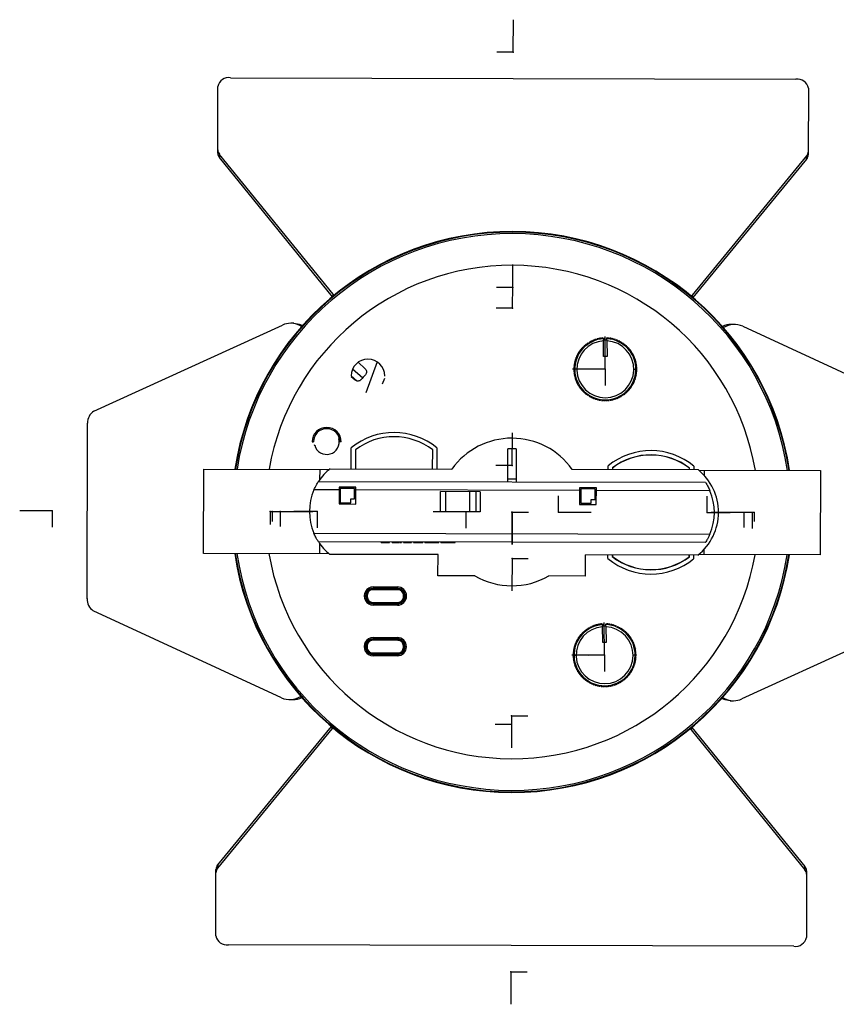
# Model space of a CAD drawing. Header units: millimetres. Extents: x -125 to 252, y -327 to -93.
# Tile 1 of 2: x -125 to 69, y -327 to -93. Entities that reach past the tile are written whole.
import ezdxf

# ---------------------------------------------------------------- set-up
doc = ezdxf.new("R2010")
doc.units = ezdxf.units.MM
doc.header["$PDSIZE"] = -1

msp = doc.modelspace()

# ---------------------------------------------------------------- linework, layer by layer
at = {"color": 7, "linetype": 'Continuous'}
for p, q in [((-7.71, -101.03), (-7.69, -93.29)), ((-7.71, -101.03), (-11.58, -101.02)), ((-7.85, -156.79), (-7.83, -151.32)), ((-7.86, -161.67), (-7.84, -156.2)), ((-7.85, -156.79), (-11.71, -156.78)), ((-7.86, -161.67), (-11.73, -161.66)), ((14.11, -176.18), (14.1, -168.45)), ((14.11, -176.18), (6.37, -176.16)), ((14.11, -176.18), (10.24, -176.18)), ((14.11, -176.18), (14.1, -180.05)), ((-7.95, -199.03), (-7.93, -191.29)), ((-7.95, -199.03), (-11.82, -199.02)), ((3.02, -210.06), (3.03, -206.19)), ((38.26, -210.14), (38.27, -206.28)), ((-116.98, -209.76), (-124.71, -209.74)), ((-116.98, -209.76), (-116.99, -213.63)), ((-65.33, -209.89), (-65.33, -212.98)), ((-65.33, -209.89), (-57.59, -209.91)), ((-64.88, -209.89), (-64.88, -212.31)), ((-64.88, -209.89), (-57.14, -209.91)), ((-62.93, -209.89), (-62.94, -213.47)), ((-62.93, -209.89), (-55.19, -209.91)), ((-54.22, -209.91), (-59.69, -209.9)), ((-54.22, -209.91), (-54.23, -213.78)), ((-18.98, -210), (-26.71, -209.98)), ((-18.98, -210), (-26.71, -209.98)), ((-18.98, -210), (-18.99, -213.87)), ((-18.98, -210), (-18.99, -213.87)), ((-8.03, -210.03), (-8.05, -217.76)), ((-8.03, -210.03), (-4.16, -210.04)), ((-7.98, -210.03), (-8, -217.76)), ((-7.98, -210.03), (-4.11, -210.04)), ((3.02, -210.06), (10.76, -210.07)), ((38.26, -210.14), (43.73, -210.16)), ((46.97, -210.16), (39.24, -210.15)), ((48.92, -210.17), (41.19, -210.15)), ((49.37, -210.17), (41.64, -210.15)), ((46.97, -210.16), (46.96, -213.74)), ((48.92, -210.17), (48.91, -213.92)), ((49.37, -210.17), (49.37, -212.31)), ((-8, -221.03), (-8.02, -228.76)), ((-8, -221.03), (-4.14, -221.04)), ((13.94, -243.98), (13.83, -236.25)), ((13.94, -243.98), (6.2, -243.96)), ((13.94, -243.98), (10.07, -244.04)), ((13.94, -243.98), (13.93, -247.85)), ((-8.1, -258.39), (-8.11, -263.86)), ((-8.1, -258.39), (-4.23, -258.4)), ((-8.1, -260.44), (-11.97, -260.43)), ((-8.1, -260.44), (-8.12, -265.91)), ((-8.25, -319.03), (-8.27, -326.76)), ((-8.25, -319.03), (-4.38, -319.04))]:
    msp.add_line(p, q, dxfattribs=at)
at = {"color": 7, "linetype": 'Continuous', "lineweight": 25}
for p, q in [((-74.72, -107.05), (59.28, -107.38)), ((-77.77, -124.93), (-77.73, -109.17)), ((62.27, -109.51), (62.23, -125.28)), ((-50.43, -158.38), (-77.37, -125.22)), ((-77.37, -125.22), (-77.37, -125.99)), ((-50.58, -158.97), (-77.37, -125.99)), ((61.83, -125.56), (34.73, -158.59)), ((61.83, -126.34), (61.83, -125.56)), ((61.83, -126.34), (34.88, -159.18)), ((-50.43, -158.38), (-50.19, -158.65)), ((-50.43, -158.84), (-50.43, -158.38)), ((34.49, -158.86), (34.73, -158.59)), ((34.73, -158.59), (34.72, -159.05)), ((-107.14, -186.13), (-62.44, -165.72)), ((-59.7, -165.29), (-60.47, -165.29)), ((44.74, -165.55), (43.96, -165.54)), ((46.7, -165.99), (82.41, -182.5)), ((9.38, -170.56), (9.4, -170.41)), ((9.64, -170.22), (9.79, -170.24)), ((9.79, -170.24), (9.81, -170.1)), ((10.07, -169.92), (10.21, -169.96)), ((10.21, -169.96), (10.25, -169.81)), ((10.51, -169.66), (10.66, -169.7)), ((10.66, -169.7), (10.7, -169.56)), ((10.98, -169.42), (11.12, -169.47)), ((11.12, -169.47), (11.17, -169.34)), ((11.46, -169.22), (11.59, -169.28)), ((11.59, -169.28), (11.65, -169.15)), ((11.95, -169.05), (12.08, -169.12)), ((12.08, -169.12), (12.15, -168.99)), ((12.45, -168.92), (12.58, -169)), ((12.58, -169), (12.66, -168.88)), ((12.96, -168.82), (13.08, -168.91)), ((13.08, -168.91), (13.17, -168.79)), ((13.48, -168.76), (13.59, -168.86)), ((13.59, -168.86), (13.69, -168.74)), ((13.7, -168.74), (13.69, -168.74)), ((13.7, -168.74), (13.7, -169.31)), ((13.71, -173.18), (13.7, -169.29)), ((13.7, -169.29), (13.7, -169.29)), ((14.5, -169.31), (13.7, -169.31)), ((14.5, -169.31), (14.5, -168.74)), ((14.52, -168.74), (14.5, -168.74)), ((14.5, -169.31), (14.51, -173.18)), ((14.52, -168.74), (14.62, -168.86)), ((14.62, -168.86), (14.73, -168.76)), ((15.04, -168.79), (15.13, -168.91)), ((15.13, -168.91), (15.24, -168.82)), ((15.55, -168.87), (15.63, -169)), ((15.63, -169), (15.75, -168.92)), ((16.06, -168.99), (16.13, -169.12)), ((16.13, -169.12), (16.26, -169.05)), ((16.55, -169.15), (16.62, -169.28)), ((16.62, -169.28), (16.75, -169.22)), ((17.04, -169.33), (17.09, -169.47)), ((17.09, -169.47), (17.23, -169.42)), ((17.51, -169.56), (17.55, -169.7)), ((17.55, -169.7), (17.69, -169.65)), ((17.96, -169.81), (18, -169.95)), ((18, -169.95), (18.14, -169.92)), ((18.4, -170.09), (18.42, -170.24)), ((18.42, -170.24), (18.57, -170.22)), ((18.81, -170.41), (18.83, -170.56)), ((7.6, -172.55), (7.74, -172.51)), ((7.74, -172.51), (7.71, -172.37)), ((7.87, -172.11), (8.02, -172.08)), ((8.02, -172.08), (7.99, -171.93)), ((8.17, -171.68), (8.32, -171.66)), ((8.32, -171.66), (8.3, -171.52)), ((8.5, -171.28), (8.65, -171.27)), ((8.65, -171.27), (8.64, -171.12)), ((8.85, -170.9), (9, -170.9)), ((9, -170.9), (9, -170.75)), ((9.24, -170.55), (9.38, -170.56)), ((18.83, -170.56), (18.97, -170.54)), ((19.2, -170.75), (19.21, -170.9)), ((19.21, -170.9), (19.35, -170.9)), ((19.57, -171.12), (19.56, -171.27)), ((19.56, -171.27), (19.71, -171.27)), ((19.91, -171.51), (19.89, -171.66)), ((19.89, -171.66), (20.04, -171.68)), ((20.22, -171.93), (20.19, -172.07)), ((20.19, -172.07), (20.34, -172.1)), ((20.5, -172.37), (20.47, -172.51)), ((20.47, -172.51), (20.61, -172.55)), ((-44.44, -174.49), (-42.8, -176.1)), ((-40, -174.41), (-42.69, -181.75)), ((6.75, -174.99), (6.87, -174.91)), ((6.87, -174.91), (6.79, -174.79)), ((6.85, -174.48), (6.98, -174.41)), ((6.98, -174.41), (6.9, -174.28)), ((6.99, -173.98), (7.12, -173.92)), ((7.12, -173.92), (7.05, -173.78)), ((7.16, -173.49), (7.3, -173.43)), ((7.3, -173.43), (7.24, -173.3)), ((7.36, -173.01), (7.5, -172.97)), ((7.5, -172.97), (7.46, -172.83)), ((14.51, -173.18), (13.71, -173.18)), ((20.75, -172.82), (20.71, -172.96)), ((20.71, -172.96), (20.85, -173.01)), ((20.97, -173.29), (20.92, -173.43)), ((20.92, -173.43), (21.05, -173.49)), ((21.16, -173.78), (21.09, -173.91)), ((21.09, -173.91), (21.22, -173.98)), ((21.31, -174.28), (21.23, -174.4)), ((21.23, -174.4), (21.36, -174.48)), ((21.42, -174.78), (21.34, -174.91)), ((21.34, -174.91), (21.46, -174.99)), ((-45.79, -176.11), (-43.4, -178.19)), ((6.66, -176.03), (6.77, -175.93)), ((6.77, -176.44), (6.66, -176.34)), ((6.77, -175.93), (6.67, -175.82)), ((6.67, -176.55), (6.77, -176.44)), ((6.69, -175.51), (6.8, -175.42)), ((6.8, -176.95), (6.69, -176.86)), ((6.8, -175.42), (6.71, -175.3)), ((6.71, -177.07), (6.8, -176.95)), ((6.87, -177.46), (6.75, -177.38)), ((7.36, -176.19), (6.86, -176.19)), ((20.86, -176.18), (21.36, -176.18)), ((21.46, -177.37), (21.34, -177.46)), ((21.5, -175.3), (21.41, -175.41)), ((21.41, -175.41), (21.53, -175.51)), ((21.53, -176.86), (21.41, -176.95)), ((21.41, -176.95), (21.5, -177.06)), ((21.55, -175.82), (21.45, -175.92)), ((21.45, -175.92), (21.55, -176.03)), ((21.55, -176.34), (21.45, -176.44)), ((21.45, -176.44), (21.55, -176.54)), ((-46.16, -177.77), (-44.8, -178.95)), ((-45.21, -178.76), (-46.15, -177.97)), ((-38.26, -178.38), (-38.75, -179.72)), ((6.79, -177.58), (6.87, -177.46)), ((6.98, -177.96), (6.85, -177.89)), ((6.9, -178.09), (6.98, -177.96)), ((7.12, -178.46), (6.99, -178.39)), ((7.05, -178.59), (7.12, -178.46)), ((7.3, -178.94), (7.16, -178.88)), ((7.24, -179.07), (7.3, -178.94)), ((7.51, -179.41), (7.37, -179.36)), ((7.46, -179.54), (7.51, -179.41)), ((20.85, -179.35), (20.71, -179.4)), ((20.71, -179.4), (20.76, -179.54)), ((21.05, -178.87), (20.92, -178.93)), ((20.92, -178.93), (20.97, -179.07)), ((21.22, -178.38), (21.09, -178.45)), ((21.09, -178.45), (21.16, -178.58)), ((21.36, -177.88), (21.23, -177.96)), ((21.23, -177.96), (21.31, -178.08)), ((21.34, -177.46), (21.42, -177.58)), ((7.75, -179.86), (7.6, -179.82)), ((7.71, -180), (7.75, -179.86)), ((8.02, -180.29), (7.87, -180.26)), ((7.99, -180.44), (8.02, -180.29)), ((8.32, -180.71), (8.17, -180.69)), ((8.3, -180.85), (8.32, -180.71)), ((8.65, -181.1), (8.5, -181.09)), ((8.64, -181.25), (8.65, -181.1)), ((9.01, -181.47), (8.86, -181.47)), ((9.01, -181.62), (9.01, -181.47)), ((9.39, -181.81), (9.24, -181.82)), ((9.4, -181.96), (9.39, -181.81)), ((18.83, -181.81), (18.82, -181.96)), ((18.98, -181.82), (18.83, -181.81)), ((19.36, -181.47), (19.21, -181.46)), ((19.21, -181.46), (19.21, -181.61)), ((19.71, -181.09), (19.57, -181.1)), ((19.57, -181.1), (19.57, -181.24)), ((20.04, -180.69), (19.9, -180.7)), ((19.9, -180.7), (19.91, -180.85)), ((20.34, -180.26), (20.2, -180.29)), ((20.2, -180.29), (20.22, -180.43)), ((20.61, -179.82), (20.47, -179.85)), ((20.47, -179.85), (20.51, -180)), ((9.79, -182.13), (9.65, -182.15)), ((9.81, -182.27), (9.79, -182.13)), ((10.22, -182.41), (10.07, -182.45)), ((10.25, -182.56), (10.22, -182.41)), ((10.66, -182.67), (10.52, -182.71)), ((10.7, -182.81), (10.66, -182.67)), ((11.12, -182.89), (10.98, -182.95)), ((11.17, -183.03), (11.12, -182.89)), ((11.6, -183.09), (11.46, -183.15)), ((11.66, -183.22), (11.6, -183.09)), ((12.08, -183.24), (11.95, -183.32)), ((12.16, -183.37), (12.08, -183.24)), ((12.58, -183.37), (12.46, -183.45)), ((12.66, -183.49), (12.58, -183.37)), ((13.09, -183.46), (12.97, -183.55)), ((13.18, -183.57), (13.09, -183.46)), ((13.6, -183.51), (13.48, -183.61)), ((13.69, -183.62), (13.6, -183.51)), ((14.11, -183.53), (14, -183.63)), ((14.21, -183.63), (14.11, -183.53)), ((14.62, -183.51), (14.52, -183.62)), ((14.73, -183.61), (14.62, -183.51)), ((15.13, -183.46), (15.04, -183.57)), ((15.25, -183.54), (15.13, -183.46)), ((15.64, -183.37), (15.56, -183.49)), ((15.76, -183.45), (15.64, -183.37)), ((16.13, -183.24), (16.06, -183.37)), ((16.26, -183.31), (16.13, -183.24)), ((16.62, -183.08), (16.56, -183.22)), ((16.75, -183.15), (16.62, -183.08)), ((17.1, -182.89), (17.04, -183.03)), ((17.23, -182.94), (17.1, -182.89)), ((17.56, -182.67), (17.51, -182.81)), ((17.7, -182.71), (17.56, -182.67)), ((18, -182.41), (17.97, -182.55)), ((18.14, -182.44), (18, -182.41)), ((18.43, -182.12), (18.4, -182.27)), ((18.57, -182.15), (18.43, -182.12)), ((-108.72, -230.58), (-108.62, -188.98)), ((-55.39, -193.41), (-55.09, -193.41)), ((-49.09, -192.63), (-48.9, -192.58)), ((-48.49, -193.43), (-48.79, -193.43)), ((-54.78, -194.21), (-54.97, -194.26)), ((-46.12, -199.78), (-46.11, -194.78)), ((-45.11, -195.27), (-45.12, -199.79)), ((-26.82, -199.83), (-26.81, -195.31)), ((-25.81, -194.83), (-25.82, -199.83)), ((-9.01, -202.88), (-8.99, -195.06)), ((-6.99, -195.06), (-7.01, -202.88)), ((-81.15, -219.85), (-81.1, -199.85)), ((-81.1, -199.85), (-51.31, -199.92)), ((-53.6, -199.92), (-53.61, -202.39)), ((-51.12, -199.77), (-22.26, -199.84)), ((6.25, -199.91), (36.09, -199.99)), ((14.79, -199.93), (14.79, -199.08)), ((15.79, -199.57), (15.79, -199.94)), ((15.84, -199.59), (15.84, -199.94)), ((34.04, -199.98), (34.04, -199.64)), ((34.09, -199.98), (34.09, -199.61)), ((35.09, -199.13), (35.09, -199.98)), ((36.28, -200.14), (65.1, -200.21)), ((37.59, -201.41), (37.6, -200.14)), ((65.1, -200.21), (65.05, -220.21)), ((-53.87, -202.77), (37.85, -202.99)), ((-7.01, -202.23), (-9.01, -202.23)), ((-49.01, -204.78), (-54.95, -204.76)), ((-49.01, -204.13), (-49.02, -208.13)), ((-45.01, -204.14), (-49.01, -204.13)), ((-48.71, -204.43), (-48.72, -207.83)), ((-45.31, -204.44), (-48.71, -204.43)), ((-45.32, -206.94), (-45.31, -204.44)), ((-45.02, -208.14), (-45.01, -204.14)), ((7.99, -204.92), (-45.01, -204.79)), ((-24.97, -209.99), (-24.96, -205.19)), ((-15.53, -205.21), (-24.96, -205.19)), ((-23.77, -205.19), (-23.78, -209.99)), ((-17.98, -210), (-17.97, -205.2)), ((-16.56, -205.21), (-16.57, -210.01)), ((-15.53, -205.21), (-15.54, -210.01)), ((7.99, -204.27), (7.98, -208.27)), ((11.99, -204.28), (7.99, -204.27)), ((8.29, -204.57), (8.28, -207.97)), ((11.69, -204.58), (8.29, -204.57)), ((11.68, -207.08), (11.69, -204.58)), ((11.98, -208.28), (11.99, -204.28)), ((38.92, -204.99), (11.99, -204.93)), ((-46.22, -206.93), (-45.32, -206.94)), ((-46.22, -207.83), (-46.22, -206.93)), ((10.78, -207.07), (11.68, -207.08)), ((10.78, -207.97), (10.78, -207.07)), ((-49.02, -208.13), (-45.02, -208.14)), ((-48.72, -207.83), (-46.22, -207.83)), ((-15.54, -210.01), (-24.97, -209.99)), ((7.98, -208.27), (11.98, -208.28)), ((8.28, -207.97), (10.78, -207.97)), ((-54.98, -215.06), (38.9, -215.29)), ((37.81, -217.29), (-53.9, -217.07)), ((-39.05, -217.25), (-39.05, -217.1)), ((-37.08, -217.26), (-37.08, -217.11)), ((-36.45, -217.26), (-36.45, -217.11)), ((-36.13, -217.26), (-36.13, -217.11)), ((-36.12, -217.26), (-36.12, -217.11)), ((-35.31, -217.26), (-35.31, -217.11)), ((-34.55, -217.26), (-34.55, -217.11)), ((-34.52, -217.26), (-34.52, -217.11)), ((-34.2, -217.26), (-34.2, -217.11)), ((-33.71, -217.27), (-33.71, -217.12)), ((-31.87, -217.27), (-31.87, -217.12)), ((-31.33, -217.27), (-31.33, -217.12)), ((-30.63, -217.27), (-30.63, -217.12)), ((-29.84, -217.27), (-29.84, -217.12)), ((-29.13, -217.28), (-29.13, -217.13)), ((-29.09, -217.28), (-29.09, -217.13)), ((-53.65, -217.44), (-53.65, -219.92)), ((-39.05, -217.25), (-37.08, -217.26)), ((-36.45, -217.26), (-36.13, -217.26)), ((-34.52, -217.26), (-34.2, -217.26)), ((-33.71, -217.27), (-31.87, -217.27)), ((-31.33, -217.27), (-30.63, -217.27)), ((-28.64, -217.28), (-28.64, -217.13)), ((-28.64, -217.28), (-25.32, -217.29)), ((-26.98, -217.28), (-26.98, -217.13)), ((-26.93, -217.28), (-26.93, -217.13)), ((-25.32, -217.29), (-25.32, -217.14)), ((-24.87, -217.29), (-24.87, -217.14)), ((-22.99, -217.29), (-22.99, -217.14)), ((-21.46, -217.3), (-21.46, -217.15)), ((37.55, -220.14), (37.55, -218.88)), ((-51.36, -219.92), (-81.15, -219.85)), ((-25.55, -220.14), (-51.17, -220.07)), ((-25.56, -225.14), (-25.55, -220.14)), ((9.44, -225.22), (9.45, -220.22)), ((36.04, -220.29), (9.45, -220.22)), ((14.74, -221.08), (14.74, -220.23)), ((15.74, -220.24), (15.74, -220.6)), ((15.79, -220.24), (15.79, -220.58)), ((33.99, -220.63), (33.99, -220.28)), ((34.04, -220.65), (34.04, -220.28)), ((35.04, -220.28), (35.04, -221.13)), ((65.05, -220.21), (36.23, -220.14)), ((-16.82, -225.16), (-25.56, -225.14)), ((9.44, -225.22), (0.69, -225.2)), ((-41.01, -228.45), (-41.01, -228.25)), ((-41.01, -228.25), (-35.01, -228.26)), ((-35.01, -228.46), (-41.01, -228.45)), ((-40.87, -227.78), (-35.17, -227.8)), ((-40.87, -227.78), (-40.87, -228.2)), ((-35.17, -228.1), (-40.87, -228.08)), ((-35.17, -228.21), (-40.87, -228.2)), ((-40.87, -228.22), (-35.17, -228.24)), ((-35.17, -228.21), (-35.17, -227.8)), ((-35.17, -228.24), (-34.78, -228.28)), ((-35.01, -228.46), (-35.01, -228.26)), ((-42.32, -229.75), (-42.52, -229.75)), ((-42.52, -230.15), (-42.52, -229.75)), ((-42.32, -230.15), (-42.52, -230.15)), ((-42.32, -229.75), (-42.32, -230.15)), ((-33.52, -229.77), (-33.72, -229.77)), ((-33.72, -230.17), (-33.72, -229.77)), ((-33.52, -230.17), (-33.72, -230.17)), ((-33.52, -229.77), (-33.52, -230.17)), ((-33.01, -229.97), (-33.43, -229.97)), ((-62.66, -254.07), (-107.26, -233.44)), ((-41.02, -231.65), (-41.02, -231.45)), ((-41.02, -231.45), (-35.02, -231.46)), ((-35.02, -231.66), (-41.02, -231.65)), ((-35.18, -231.69), (-40.88, -231.67)), ((-40.88, -232.11), (-40.88, -231.7)), ((-40.88, -231.7), (-35.18, -231.71)), ((-40.88, -231.81), (-35.18, -231.83)), ((-35.18, -232.13), (-40.88, -232.11)), ((-34.84, -231.65), (-35.18, -231.69)), ((-35.18, -231.71), (-35.18, -232.13)), ((-35.02, -231.66), (-35.02, -231.46)), ((9.39, -238.08), (9.54, -238.1)), ((9.54, -238.1), (9.56, -237.96)), ((9.82, -237.78), (9.96, -237.81)), ((9.96, -237.81), (9.99, -237.66)), ((10.26, -237.51), (10.4, -237.55)), ((10.4, -237.55), (10.44, -237.4)), ((10.72, -237.26), (10.86, -237.32)), ((10.86, -237.32), (10.91, -237.18)), ((11.2, -237.06), (11.33, -237.12)), ((11.33, -237.12), (11.39, -236.98)), ((11.69, -236.88), (11.82, -236.95)), ((11.82, -236.95), (11.89, -236.82)), ((12.19, -236.74), (12.31, -236.82)), ((12.31, -236.82), (12.39, -236.7)), ((12.7, -236.64), (12.82, -236.72)), ((12.82, -236.72), (12.9, -236.61)), ((13.21, -236.57), (13.33, -236.66)), ((13.33, -236.66), (13.42, -236.55)), ((13.44, -236.55), (13.42, -236.55)), ((13.44, -236.55), (13.44, -237.12)), ((13.5, -240.99), (13.44, -237.1)), ((13.44, -237.1), (13.44, -237.1)), ((14.24, -237.11), (13.44, -237.12)), ((14.24, -237.11), (14.24, -236.54)), ((14.25, -236.54), (14.24, -236.54)), ((14.24, -237.11), (14.3, -240.98)), ((14.25, -236.54), (14.35, -236.65)), ((14.35, -236.65), (14.46, -236.55)), ((14.77, -236.58), (14.86, -236.7)), ((14.86, -236.7), (14.98, -236.61)), ((15.28, -236.66), (15.37, -236.78)), ((15.37, -236.78), (15.49, -236.7)), ((15.79, -236.77), (15.87, -236.9)), ((15.87, -236.9), (15.99, -236.82)), ((16.29, -236.91), (16.36, -237.05)), ((16.36, -237.05), (16.49, -236.98)), ((16.78, -237.1), (16.83, -237.23)), ((16.83, -237.23), (16.97, -237.18)), ((17.25, -237.31), (17.3, -237.45)), ((17.3, -237.45), (17.44, -237.41)), ((17.71, -237.56), (17.74, -237.7)), ((17.74, -237.7), (17.89, -237.67)), ((18.15, -237.84), (18.17, -237.98)), ((18.17, -237.98), (18.32, -237.96)), ((82.27, -238), (46.49, -254.34)), ((-41.04, -240.45), (-41.04, -240.25)), ((-41.04, -240.25), (-35.04, -240.26)), ((-35.04, -240.46), (-41.04, -240.45)), ((-40.9, -239.78), (-35.2, -239.8)), ((-40.9, -239.78), (-40.9, -240.2)), ((-35.2, -240.1), (-40.9, -240.08)), ((-35.2, -240.21), (-40.9, -240.2)), ((-40.9, -240.22), (-35.2, -240.24)), ((-35.2, -240.21), (-35.2, -239.8)), ((-35.2, -240.24), (-34.81, -240.28)), ((-35.04, -240.46), (-35.04, -240.26)), ((7.39, -240.44), (7.53, -240.4)), ((7.53, -240.4), (7.49, -240.26)), ((7.65, -239.99), (7.79, -239.96)), ((7.79, -239.96), (7.76, -239.82)), ((7.94, -239.56), (8.09, -239.54)), ((8.09, -239.54), (8.07, -239.4)), ((8.27, -239.15), (8.41, -239.14)), ((8.41, -239.14), (8.4, -239)), ((8.62, -238.77), (8.76, -238.77)), ((8.76, -238.77), (8.76, -238.62)), ((8.99, -238.41), (9.14, -238.42)), ((9.14, -238.42), (9.15, -238.28)), ((18.57, -238.14), (18.58, -238.29)), ((18.58, -238.29), (18.73, -238.28)), ((18.96, -238.48), (18.97, -238.63)), ((18.97, -238.63), (19.11, -238.62)), ((19.33, -238.85), (19.33, -238.99)), ((19.33, -238.99), (19.48, -239)), ((19.68, -239.23), (19.66, -239.38)), ((19.66, -239.38), (19.81, -239.4)), ((20, -239.65), (19.97, -239.79)), ((19.97, -239.79), (20.12, -239.82)), ((20.28, -240.08), (20.25, -240.22)), ((20.25, -240.22), (20.39, -240.26)), ((-42.55, -242.15), (-42.55, -241.75)), ((-42.35, -241.75), (-42.55, -241.75)), ((-42.35, -242.15), (-42.55, -242.15)), ((-42.35, -241.75), (-42.35, -242.15)), ((-33.55, -241.77), (-33.75, -241.77)), ((-33.75, -242.17), (-33.75, -241.77)), ((-33.55, -242.17), (-33.75, -242.17)), ((-33.55, -241.77), (-33.55, -242.17)), ((-33.04, -241.97), (-33.46, -241.97)), ((6.57, -242.89), (6.69, -242.81)), ((6.69, -242.81), (6.6, -242.69)), ((6.66, -242.38), (6.79, -242.31)), ((6.79, -242.31), (6.71, -242.18)), ((6.79, -241.88), (6.92, -241.81)), ((6.92, -241.81), (6.85, -241.68)), ((6.96, -241.39), (7.09, -241.33)), ((7.09, -241.33), (7.03, -241.19)), ((7.15, -240.91), (7.29, -240.85)), ((7.29, -240.85), (7.24, -240.72)), ((14.3, -240.98), (13.5, -240.99)), ((20.54, -240.53), (20.5, -240.67)), ((20.5, -240.67), (20.64, -240.72)), ((20.77, -241), (20.71, -241.14)), ((20.71, -241.14), (20.85, -241.19)), ((20.96, -241.48), (20.89, -241.62)), ((20.89, -241.62), (21.02, -241.68)), ((21.11, -241.98), (21.04, -242.11)), ((21.04, -242.11), (21.17, -242.18)), ((21.24, -242.49), (21.15, -242.61)), ((21.15, -242.61), (21.28, -242.69)), ((-41.05, -243.65), (-41.05, -243.45)), ((-41.05, -243.45), (-35.05, -243.46)), ((-35.05, -243.66), (-41.05, -243.65)), ((-35.21, -243.69), (-40.91, -243.67)), ((-40.91, -244.11), (-40.91, -243.7)), ((-40.91, -243.7), (-35.21, -243.71)), ((-40.91, -243.81), (-35.21, -243.83)), ((-35.21, -244.13), (-40.91, -244.11)), ((-34.87, -243.65), (-35.21, -243.69)), ((-35.21, -243.71), (-35.21, -244.13)), ((-35.05, -243.66), (-35.05, -243.46)), ((6.6, -243.83), (6.49, -243.72)), ((6.49, -243.93), (6.6, -243.83)), ((6.6, -244.34), (6.49, -244.24)), ((6.5, -244.45), (6.6, -244.34)), ((6.51, -243.41), (6.62, -243.32)), ((6.62, -243.32), (6.53, -243.2)), ((6.65, -244.85), (6.53, -244.76)), ((6.55, -244.97), (6.65, -244.85)), ((7.19, -244.08), (6.69, -244.08)), ((20.69, -243.89), (21.19, -243.88)), ((21.31, -245.07), (21.19, -245.16)), ((21.32, -243), (21.23, -243.11)), ((21.23, -243.11), (21.35, -243.21)), ((21.37, -244.55), (21.25, -244.65)), ((21.25, -244.65), (21.35, -244.76)), ((21.37, -243.52), (21.28, -243.62)), ((21.28, -243.62), (21.38, -243.72)), ((21.39, -244.04), (21.28, -244.14)), ((21.28, -244.14), (21.38, -244.24)), ((6.72, -245.36), (6.6, -245.28)), ((6.64, -245.48), (6.72, -245.36)), ((6.84, -245.86), (6.71, -245.78)), ((6.76, -245.99), (6.84, -245.86)), ((6.99, -246.35), (6.85, -246.28)), ((6.92, -246.48), (6.99, -246.35)), ((7.17, -246.83), (7.03, -246.77)), ((7.11, -246.97), (7.17, -246.83)), ((7.38, -247.29), (7.24, -247.25)), ((7.34, -247.43), (7.38, -247.29)), ((20.72, -247.06), (20.58, -247.11)), ((20.58, -247.11), (20.63, -247.25)), ((20.92, -246.58), (20.79, -246.64)), ((20.79, -246.64), (20.85, -246.77)), ((21.09, -246.09), (20.96, -246.16)), ((20.96, -246.16), (21.02, -246.29)), ((21.22, -245.58), (21.09, -245.66)), ((21.09, -245.66), (21.17, -245.79)), ((21.19, -245.16), (21.28, -245.28)), ((7.63, -247.74), (7.49, -247.71)), ((7.59, -247.89), (7.63, -247.74)), ((7.91, -248.17), (7.76, -248.15)), ((7.88, -248.32), (7.91, -248.17)), ((8.21, -248.58), (8.07, -248.57)), ((8.2, -248.73), (8.21, -248.58)), ((8.55, -248.97), (8.4, -248.97)), ((8.54, -249.12), (8.55, -248.97)), ((8.91, -249.34), (8.76, -249.34)), ((8.92, -249.48), (8.91, -249.34)), ((9.3, -249.67), (9.15, -249.69)), ((9.31, -249.82), (9.3, -249.67)), ((18.74, -249.54), (18.73, -249.69)), ((18.89, -249.55), (18.74, -249.54)), ((19.26, -249.2), (19.11, -249.2)), ((19.11, -249.2), (19.11, -249.34)), ((19.61, -248.81), (19.46, -248.82)), ((19.46, -248.82), (19.47, -248.97)), ((19.94, -248.4), (19.79, -248.42)), ((19.79, -248.42), (19.81, -248.57)), ((20.23, -247.98), (20.08, -248.01)), ((20.08, -248.01), (20.11, -248.15)), ((20.49, -247.53), (20.35, -247.57)), ((20.35, -247.57), (20.39, -247.71)), ((9.7, -249.98), (9.56, -250.01)), ((9.73, -250.13), (9.7, -249.98)), ((10.13, -250.27), (9.99, -250.3)), ((10.17, -250.41), (10.13, -250.27)), ((10.58, -250.52), (10.44, -250.56)), ((10.63, -250.66), (10.58, -250.52)), ((11.04, -250.73), (10.91, -250.79)), ((11.1, -250.87), (11.04, -250.73)), ((11.52, -250.92), (11.39, -250.98)), ((11.59, -251.05), (11.52, -250.92)), ((12.01, -251.07), (11.88, -251.14)), ((12.09, -251.2), (12.01, -251.07)), ((12.51, -251.19), (12.39, -251.27)), ((12.59, -251.31), (12.51, -251.19)), ((13.02, -251.27), (12.9, -251.36)), ((13.11, -251.39), (13.02, -251.27)), ((13.53, -251.32), (13.42, -251.41)), ((13.63, -251.43), (13.53, -251.32)), ((14.04, -251.33), (13.94, -251.43)), ((14.15, -251.43), (14.04, -251.33)), ((14.55, -251.3), (14.46, -251.41)), ((14.67, -251.4), (14.55, -251.3)), ((15.06, -251.24), (14.97, -251.36)), ((15.18, -251.33), (15.06, -251.24)), ((15.57, -251.15), (15.49, -251.27)), ((15.69, -251.22), (15.57, -251.15)), ((16.06, -251.01), (15.99, -251.14)), ((16.19, -251.08), (16.06, -251.01)), ((16.55, -250.85), (16.49, -250.98)), ((16.68, -250.91), (16.55, -250.85)), ((17.02, -250.65), (16.97, -250.79)), ((17.16, -250.7), (17.02, -250.65)), ((17.48, -250.42), (17.44, -250.56)), ((17.62, -250.46), (17.48, -250.42)), ((17.92, -250.16), (17.89, -250.3)), ((18.06, -250.19), (17.92, -250.16)), ((18.34, -249.86), (18.32, -250.01)), ((18.48, -249.89), (18.34, -249.86)), ((-60.69, -254.51), (-59.92, -254.51)), ((43.74, -254.77), (44.52, -254.77)), ((-77.78, -293.72), (-50.83, -260.88)), ((-77.78, -294.5), (-50.68, -261.47)), ((-50.68, -261.47), (-50.68, -261.01)), ((-50.45, -261.2), (-50.68, -261.47)), ((34.47, -261.68), (34.24, -261.41)), ((34.47, -261.22), (34.47, -261.68)), ((34.63, -261.09), (61.41, -294.06)), ((34.47, -261.68), (61.41, -294.84)), ((-77.78, -293.72), (-77.78, -294.5)), ((61.41, -294.84), (61.41, -294.06)), ((-78.23, -310.55), (-78.19, -294.78)), ((61.81, -295.12), (61.77, -310.89)), ((58.77, -313), (-75.23, -312.67))]:
    msp.add_line(p, q, dxfattribs=at)
at = {"color": 7, "linetype": 'Continuous', "lineweight": 25, "flags": 128}
for points in [[(-59.7, -165.29), (-58.45, -165.46), (-57.62, -165.78)], [(39.75, -163.72), (39.78, -163.77), (39.81, -163.81)], [(-41.31, -228.28), (-41.21, -228.25), (-40.87, -228.22)], [(-40.88, -231.67), (-41.22, -231.64), (-41.26, -231.63)], [(-41.34, -240.28), (-41.24, -240.25), (-40.9, -240.22)], [(-40.91, -243.67), (-41.25, -243.64), (-41.29, -243.63)], [(43.74, -254.77), (42.5, -254.59), (41.67, -254.27)]]:
    msp.add_lwpolyline(points, dxfattribs=at)
at = {"color": 7, "linetype": 'Continuous', "lineweight": 25}
for centre, radius, start, end in [((-75.1, -109.7), 2.68, 81.8091, 168.4368), ((59.64, -110.04), 2.68, 11.2804, 97.9081), ((-76.09, -124.13), 1.68, 180.8421, 220.3822), ((-76.09, -124.91), 1.68, 180.8421, 220.3822), ((60.56, -124.47), 1.68, 319.335, 358.8751), ((60.56, -125.25), 1.68, 319.335, 358.8751), ((-7.98, -210.03), 66.5, 8.5073, 171.2099), ((-7.98, -210.03), 66.37, 8.5248, 171.1924), ((-7.98, -210.03), 66, 8.5737, 171.1435), ((-7.98, -210.03), 58.5, 9.7011, 170.0161), ((-60.47, -169.98), 4.7, 90.093, 114.8748), ((-60.56, -170.22), 4.93, 57.1352, 89.0352), ((43.98, -170.3), 4.76, 90.2446, 116.1231), ((44.72, -170.26), 4.71, 65.0847, 123.1987), ((14.11, -176.18), 7.25, 93.1777, 86.8522), ((14.11, -176.18), 6.75, 93.4164, 86.6218), ((14.11, -176.18), 7.45, 126.8225, 129.2156), ((14.11, -176.18), 7.45, 122.8225, 125.2156), ((14.11, -176.18), 7.45, 118.8225, 121.2156), ((14.11, -176.18), 7.45, 114.8225, 117.2156), ((14.11, -176.18), 7.45, 110.8225, 113.2156), ((14.11, -176.18), 7.45, 106.8225, 109.2156), ((14.11, -176.18), 7.45, 102.8225, 105.2156), ((14.11, -176.18), 7.45, 98.8225, 101.2156), ((14.11, -176.18), 7.45, 94.8225, 97.2156), ((14.11, -176.18), 7.45, 82.8225, 85.2156), ((14.11, -176.18), 7.45, 78.8225, 81.2156), ((14.11, -176.18), 7.45, 74.8225, 77.2156), ((14.11, -176.18), 7.45, 70.8225, 73.2156), ((14.11, -176.18), 7.45, 66.8225, 69.2156), ((14.11, -176.18), 7.45, 62.8225, 65.2156), ((14.11, -176.18), 7.45, 58.8225, 61.2156), ((14.11, -176.18), 7.45, 54.8225, 57.2156), ((14.11, -176.18), 7.45, 50.8225, 53.2156), ((14.11, -176.18), 7.45, 150.8225, 153.2156), ((14.11, -176.18), 7.45, 146.8225, 149.2156), ((14.11, -176.18), 7.45, 142.8225, 145.2156), ((14.11, -176.18), 7.45, 138.8225, 141.2156), ((14.11, -176.18), 7.45, 134.8225, 137.2156), ((14.11, -176.18), 7.45, 130.8225, 133.2156), ((14.11, -176.18), 7.45, 46.8225, 49.2156), ((14.11, -176.18), 7.45, 42.8225, 45.2156), ((14.11, -176.18), 7.45, 38.8225, 41.2156), ((14.11, -176.18), 7.45, 34.8225, 37.2156), ((14.11, -176.18), 7.45, 30.8225, 33.2156), ((14.11, -176.18), 7.45, 26.8225, 29.2156), ((-42.16, -177.78), 4, 359.8586, 179.8586), ((14.11, -176.18), 7.45, 170.8225, 173.2156), ((14.11, -176.18), 7.45, 166.8225, 169.2156), ((14.11, -176.18), 7.45, 162.8225, 165.2156), ((14.11, -176.18), 7.45, 158.8225, 161.2156), ((14.11, -176.18), 7.45, 154.8225, 157.2156), ((14.11, -176.18), 7.45, 22.8225, 25.2156), ((14.11, -176.18), 7.45, 18.8225, 21.2156), ((14.11, -176.18), 7.45, 14.8225, 17.2156), ((14.11, -176.18), 7.45, 10.8225, 13.2156), ((14.11, -176.18), 7.45, 6.8225, 9.2156), ((14.11, -176.18), 7.45, 178.8225, 181.2156), ((14.11, -176.18), 7.45, 174.8225, 177.2156), ((14.11, -176.18), 7.45, 182.8225, 185.2156), ((14.11, -176.18), 7.45, 186.8225, 189.2156), ((14.11, -176.18), 7.45, 350.8225, 353.2156), ((14.11, -176.18), 7.45, 2.8225, 5.2156), ((14.11, -176.18), 7.45, 354.8225, 357.2156), ((14.11, -176.18), 7.45, 358.8225, 1.2156), ((-7.98, -210.03), 47.63, 136.9197, 138.7975), ((14.11, -176.18), 7.45, 190.8225, 193.2156), ((14.11, -176.18), 7.45, 194.8225, 197.2156), ((14.11, -176.18), 7.45, 198.8225, 201.2156), ((14.11, -176.18), 7.45, 202.8225, 205.2156), ((14.11, -176.18), 7.45, 206.8225, 209.2156), ((14.11, -176.18), 7.45, 330.8225, 333.2156), ((14.11, -176.18), 7.45, 334.8225, 337.2156), ((14.11, -176.18), 7.45, 338.8225, 341.2156), ((14.11, -176.18), 7.45, 342.8225, 345.2156), ((14.11, -176.18), 7.45, 346.8225, 349.2156), ((14.11, -176.18), 7.45, 210.8225, 213.2156), ((14.11, -176.18), 7.45, 214.8225, 217.2156), ((14.11, -176.18), 7.45, 218.8225, 221.2156), ((14.11, -176.18), 7.45, 222.8225, 225.2156), ((14.11, -176.18), 7.45, 226.8225, 229.2156), ((14.11, -176.18), 7.45, 230.8225, 233.2156), ((14.11, -176.18), 7.45, 306.8225, 309.2156), ((14.11, -176.18), 7.45, 310.8225, 313.2156), ((14.11, -176.18), 7.45, 314.8225, 317.2156), ((14.11, -176.18), 7.45, 318.8225, 321.2156), ((14.11, -176.18), 7.45, 322.8225, 325.2156), ((14.11, -176.18), 7.45, 326.8225, 329.2156), ((14.11, -176.18), 7.45, 234.8225, 237.2156), ((14.11, -176.18), 7.45, 238.8225, 241.2156), ((14.11, -176.18), 7.45, 242.8225, 245.2156), ((14.11, -176.18), 7.45, 246.8225, 249.2156), ((14.11, -176.18), 7.45, 250.8225, 253.2156), ((14.11, -176.18), 7.45, 254.8225, 257.2156), ((14.11, -176.18), 7.45, 258.8225, 261.2156), ((14.11, -176.18), 7.45, 262.8225, 265.2156), ((14.11, -176.18), 7.45, 266.8225, 269.2156), ((14.11, -176.18), 7.45, 270.8225, 273.2156), ((14.11, -176.18), 7.45, 274.8225, 277.2156), ((14.11, -176.18), 7.45, 278.8225, 281.2156), ((14.11, -176.18), 7.45, 282.8225, 285.2156), ((14.11, -176.18), 7.45, 286.8225, 289.2156), ((14.11, -176.18), 7.45, 290.8225, 293.2156), ((14.11, -176.18), 7.45, 294.8225, 297.2156), ((14.11, -176.18), 7.45, 298.8225, 301.2156), ((14.11, -176.18), 7.45, 302.8225, 305.2156), ((-105.54, -188.76), 3.08, 121.2891, 184.045), ((-51.94, -193.42), 3.45, 359.8586, 179.8586), ((-51.94, -193.42), 3.15, 359.8586, 179.8586), ((-35.99, -207.18), 16, 50.485, 129.2322), ((-51.94, -193.42), 2.95, 195.5293, 15.5293), ((-35.99, -207.18), 15, 52.2691, 127.4481), ((-8.03, -210.03), 17.5, 35.3091, 144.4081), ((-8.03, -210.03), 15, 86.036, 93.6812), ((24.91, -211.48), 16, 50.485, 129.2322), ((24.91, -211.48), 15, 52.2691, 127.4481), ((24.91, -211.48), 14.95, 52.3633, 127.3538), ((-43.03, -209.94), 13, 128.5275, 146.4916), ((27.94, -210.12), 13, 308.5275, 51.1897), ((-43.03, -209.94), 13, 156.5206, 203.1966), ((26.97, -210.11), 13, 336.5206, 23.1966), ((-43.03, -209.94), 13, 213.2256, 231.1897), ((-7.98, -210.03), 66.5, 188.5073, 351.2099), ((-7.98, -210.03), 66.37, 188.5248, 351.1924), ((-7.98, -210.03), 66, 188.5737, 351.1435), ((-7.98, -210.03), 58.5, 189.7011, 350.0161), ((24.92, -208.74), 16, 230.485, 309.2322), ((24.92, -208.74), 15, 232.2691, 307.4481), ((24.92, -208.74), 14.95, 232.3633, 307.3538), ((-8.03, -210.03), 17.5, 239.823, 299.8942), ((-40.88, -229.95), 2.17, 89.8586, 269.8586), ((-40.88, -229.95), 1.87, 89.8586, 269.8586), ((-40.88, -229.95), 1.75, 89.8586, 269.8586), ((-41.02, -229.75), 1.5, 89.8586, 179.8586), ((-41.02, -229.75), 1.3, 89.8586, 179.8586), ((-35.18, -229.96), 2.17, 269.8586, 89.8586), ((-35.18, -229.96), 1.87, 269.8586, 89.8586), ((-35.18, -229.96), 1.75, 60.5014, 89.8586), ((-35.02, -229.76), 1.5, 359.8586, 89.8586), ((-35.02, -229.76), 1.3, 359.8586, 89.8586), ((-35.18, -229.96), 1.75, 320.2889, 41.7997), ((-105.65, -230.81), 3.08, 175.6722, 238.4281), ((-40.88, -229.95), 1.73, 146.1132, 212.5913), ((-41.02, -230.15), 1.5, 179.8586, 269.8586), ((-41.02, -230.15), 1.3, 179.8586, 269.8586), ((-35.02, -230.16), 1.5, 269.8586, 359.8586), ((-35.02, -230.16), 1.3, 269.8586, 359.8586), ((-35.18, -229.96), 1.73, 334.7499, 25.5531), ((-35.18, -229.96), 1.75, 269.8586, 295.8186), ((13.94, -243.98), 7.25, 93.9532, 87.6277), ((13.94, -243.98), 6.75, 94.1919, 87.3973), ((13.94, -243.98), 7.45, 127.5981, 129.9912), ((13.94, -243.98), 7.45, 123.5981, 125.9912), ((13.94, -243.98), 7.45, 119.5981, 121.9912), ((13.94, -243.98), 7.45, 115.5981, 117.9912), ((13.94, -243.98), 7.45, 111.5981, 113.9912), ((13.94, -243.98), 7.45, 107.5981, 109.9912), ((13.94, -243.98), 7.45, 103.5981, 105.9912), ((13.94, -243.98), 7.45, 99.5981, 101.9912), ((13.94, -243.98), 7.45, 95.5981, 97.9912), ((13.94, -243.98), 7.45, 83.5981, 85.9912), ((13.94, -243.98), 7.45, 79.5981, 81.9912), ((13.94, -243.98), 7.45, 75.5981, 77.9912), ((13.94, -243.98), 7.45, 71.5981, 73.9912), ((13.94, -243.98), 7.45, 67.5981, 69.9912), ((13.94, -243.98), 7.45, 63.5981, 65.9912), ((13.94, -243.98), 7.45, 59.5981, 61.9912), ((13.94, -243.98), 7.45, 55.5981, 57.9912), ((13.94, -243.98), 7.45, 51.5981, 53.9912), ((-40.91, -241.95), 2.17, 89.8586, 269.8586), ((-40.91, -241.95), 1.87, 89.8586, 269.8586), ((-40.91, -241.95), 1.75, 89.8586, 269.8586), ((-41.05, -241.75), 1.5, 89.8586, 179.8586), ((-41.05, -241.75), 1.3, 89.8586, 179.8586), ((-35.21, -241.96), 2.17, 269.8586, 89.8586), ((-35.21, -241.96), 1.87, 269.8586, 89.8586), ((-35.21, -241.96), 1.75, 60.5016, 89.8586), ((-35.05, -241.76), 1.5, 359.8586, 89.8586), ((-35.05, -241.76), 1.3, 359.8586, 89.8586), ((13.94, -243.98), 7.45, 151.5981, 153.9912), ((13.94, -243.98), 7.45, 147.5981, 149.9912), ((13.94, -243.98), 7.45, 143.5981, 145.9912), ((13.94, -243.98), 7.45, 139.5981, 141.9912), ((13.94, -243.98), 7.45, 135.5981, 137.9912), ((13.94, -243.98), 7.45, 131.5981, 133.9912), ((13.94, -243.98), 7.45, 47.5981, 49.9912), ((13.94, -243.98), 7.45, 43.5981, 45.9912), ((13.94, -243.98), 7.45, 39.5981, 41.9912), ((13.94, -243.98), 7.45, 35.5981, 37.9912), ((13.94, -243.98), 7.45, 31.5981, 33.9912), ((13.94, -243.98), 7.45, 27.5981, 29.9912), ((-40.91, -241.95), 1.72, 146.1134, 212.5914), ((-41.05, -242.15), 1.5, 179.8586, 269.8586), ((-41.05, -242.15), 1.3, 179.8586, 269.8586), ((-35.05, -242.16), 1.5, 269.8586, 359.8586), ((-35.05, -242.16), 1.3, 269.8586, 359.8586), ((-35.21, -241.96), 1.75, 320.2888, 41.7995), ((-35.21, -241.96), 1.73, 334.75, 25.5529), ((13.94, -243.98), 7.45, 167.5981, 169.9912), ((13.94, -243.98), 7.45, 163.5981, 165.9912), ((13.94, -243.98), 7.45, 159.5981, 161.9912), ((13.94, -243.98), 7.45, 155.5981, 157.9912), ((13.94, -243.98), 7.45, 23.5981, 25.9912), ((13.94, -243.98), 7.45, 19.5981, 21.9912), ((13.94, -243.98), 7.45, 15.5981, 17.9912), ((13.94, -243.98), 7.45, 11.5981, 13.9912), ((13.94, -243.98), 7.45, 7.5981, 9.9912), ((-35.21, -241.96), 1.75, 269.8586, 295.8187), ((13.94, -243.98), 7.45, 175.5981, 177.9912), ((13.94, -243.98), 7.45, 179.5981, 181.9912), ((13.94, -243.98), 7.45, 183.5981, 185.9912), ((13.94, -243.98), 7.45, 171.5981, 173.9912), ((13.94, -243.98), 7.45, 187.5981, 189.9912), ((13.94, -243.98), 7.45, 351.5981, 353.9912), ((13.94, -243.98), 7.45, 3.5981, 5.9912), ((13.94, -243.98), 7.45, 355.5981, 357.9912), ((13.94, -243.98), 7.45, 359.5981, 1.9912), ((13.94, -243.98), 7.45, 191.5981, 193.9912), ((13.94, -243.98), 7.45, 195.5981, 197.9912), ((13.94, -243.98), 7.45, 199.5981, 201.9912), ((13.94, -243.98), 7.45, 203.5981, 205.9912), ((13.94, -243.98), 7.45, 207.5981, 209.9912), ((13.94, -243.98), 7.45, 331.5981, 333.9912), ((13.94, -243.98), 7.45, 335.5981, 337.9912), ((13.94, -243.98), 7.45, 339.5981, 341.9912), ((13.94, -243.98), 7.45, 343.5981, 345.9912), ((13.94, -243.98), 7.45, 347.5981, 349.9912), ((13.94, -243.98), 7.45, 211.5981, 213.9912), ((13.94, -243.98), 7.45, 215.5981, 217.9912), ((13.94, -243.98), 7.45, 219.5981, 221.9912), ((13.94, -243.98), 7.45, 223.5981, 225.9912), ((13.94, -243.98), 7.45, 227.5981, 229.9912), ((13.94, -243.98), 7.45, 307.5981, 309.9912), ((13.94, -243.98), 7.45, 311.5981, 313.9912), ((13.94, -243.98), 7.45, 315.5981, 317.9912), ((13.94, -243.98), 7.45, 319.5981, 321.9912), ((13.94, -243.98), 7.45, 323.5981, 325.9912), ((13.94, -243.98), 7.45, 327.5981, 329.9912), ((13.94, -243.98), 7.45, 231.5981, 233.9912), ((13.94, -243.98), 7.45, 235.5981, 237.9912), ((13.94, -243.98), 7.45, 239.5981, 241.9912), ((13.94, -243.98), 7.45, 243.5981, 245.9912), ((13.94, -243.98), 7.45, 247.5981, 249.9912), ((13.94, -243.98), 7.45, 251.5981, 253.9912), ((13.94, -243.98), 7.45, 255.5981, 257.9912), ((13.94, -243.98), 7.45, 259.5981, 261.9912), ((13.94, -243.98), 7.45, 263.5981, 265.9912), ((13.94, -243.98), 7.45, 267.5981, 269.9912), ((13.94, -243.98), 7.45, 271.5981, 273.9912), ((13.94, -243.98), 7.45, 275.5981, 277.9912), ((13.94, -243.98), 7.45, 279.5981, 281.9912), ((13.94, -243.98), 7.45, 283.5981, 285.9912), ((13.94, -243.98), 7.45, 287.5981, 289.9912), ((13.94, -243.98), 7.45, 291.5981, 293.9912), ((13.94, -243.98), 7.45, 295.5981, 297.9912), ((13.94, -243.98), 7.45, 299.5981, 301.9912), ((13.94, -243.98), 7.45, 303.5981, 305.9912), ((-60.68, -249.8), 4.71, 245.0847, 303.1987), ((-59.94, -249.76), 4.76, 270.2446, 296.1231), ((44.6, -249.84), 4.93, 237.1352, 269.0352), ((44.51, -250.08), 4.7, 270.093, 294.8748), ((-76.51, -294.81), 1.68, 139.335, 178.8751), ((60.14, -295.15), 1.68, 0.8421, 40.3822), ((-76.51, -295.59), 1.68, 139.335, 178.8751), ((60.13, -295.93), 1.68, 0.8421, 40.3822), ((-75.6, -310.02), 2.68, 191.2804, 277.9081), ((59.15, -310.35), 2.68, 261.8091, 348.4368)]:
    msp.add_arc(centre, radius, start, end, dxfattribs=at)
for points, knots in [([(-42.8, -176.1), (-42.72, -176.2), (-42.55, -176.4), (-42.47, -176.79), (-42.54, -177.18), (-42.69, -177.39), (-42.77, -177.5)], [0, 0, 0, 0, 0.250033, 0.499871, 0.749246, 1, 1, 1, 1]), ([(-43.81, -178.65), (-43.91, -178.74), (-44.1, -178.92), (-44.49, -179.01), (-44.88, -178.98), (-45.1, -178.83), (-45.21, -178.76)], [0, 0, 0, 0, 0.2500334, 0.4998711, 0.7492461, 1, 1, 1, 1]), ([(-54.95, -204.76), (-54.77, -204.38), (-54.46, -203.7), (-54.05, -203.05), (-53.87, -202.77)], [0, 0, 0, 0, 0.5651171, 1, 1, 1, 1]), ([(37.85, -202.99), (38.07, -203.36), (38.48, -204.01), (38.79, -204.69), (38.92, -204.99)], [0, 0, 0, 0, 0.5549654, 1, 1, 1, 1]), ([(-53.9, -217.07), (-54.13, -216.7), (-54.53, -216.05), (-54.84, -215.37), (-54.98, -215.06)], [0, 0, 0, 0, 0.554965, 1, 1, 1, 1]), ([(38.9, -215.29), (38.72, -215.68), (38.4, -216.36), (37.99, -217.01), (37.81, -217.29)], [0, 0, 0, 0, 0.565117, 1, 1, 1, 1]), ([(-36.01, -217.26), (-35.94, -217.26), (-35.76, -217.26), (-35.48, -217.26), (-35.31, -217.26)], [0, 0, 0, 0, 0.376838, 1, 1, 1, 1]), ([(-35.31, -217.26), (-35.21, -217.26), (-35.02, -217.26), (-34.79, -217.26), (-34.7, -217.26), (-34.67, -217.26)], [0, 0, 0, 0, 0.381381, 0.762494, 1, 1, 1, 1]), ([(-30.63, -217.27), (-30.48, -217.27), (-30.22, -217.27), (-29.95, -217.27), (-29.84, -217.27)], [0, 0, 0, 0, 0.56024, 1, 1, 1, 1]), ([(-29.84, -217.27), (-29.73, -217.28), (-29.51, -217.28), (-29.28, -217.28), (-29.15, -217.28), (-29.14, -217.28), (-29.13, -217.28)], [0, 0, 0, 0, 0.279797, 0.5595, 0.779626, 1, 1, 1, 1]), ([(-24.87, -217.29), (-24.84, -217.29), (-24.77, -217.29), (-24.26, -217.29), (-23.63, -217.29), (-23.2, -217.29), (-22.99, -217.29)], [0, 0, 0, 0, 0.2795119, 0.5590796, 0.7793739, 1, 1, 1, 1]), ([(-22.99, -217.29), (-22.65, -217.29), (-22.05, -217.29), (-21.64, -217.29), (-21.46, -217.3)], [0, 0, 0, 0, 0.559517, 1, 1, 1, 1])]:
    msp.add_open_spline(points, degree=3, knots=knots, dxfattribs=at)
at = {"color": 7, "linetype": 'Continuous'}
for p in [(-7.71, -101.03), (-7.85, -156.79), (-7.86, -161.67), (14.11, -176.18), (14.11, -176.18), (-7.95, -199.03), (-116.98, -209.76), (-65.33, -209.89), (-64.88, -209.89), (-62.93, -209.89), (-54.22, -209.91), (-18.98, -210), (-18.98, -210), (-8.03, -210.03), (-7.98, -210.03), (3.02, -210.06), (38.26, -210.14), (46.97, -210.16), (48.92, -210.17), (49.37, -210.17), (-8, -221.03), (13.94, -243.98), (13.94, -243.98), (-8.1, -258.39), (-8.1, -260.44), (-8.25, -319.03)]:
    msp.add_point(p, dxfattribs=at)

doc.saveas('drawing.dxf')
